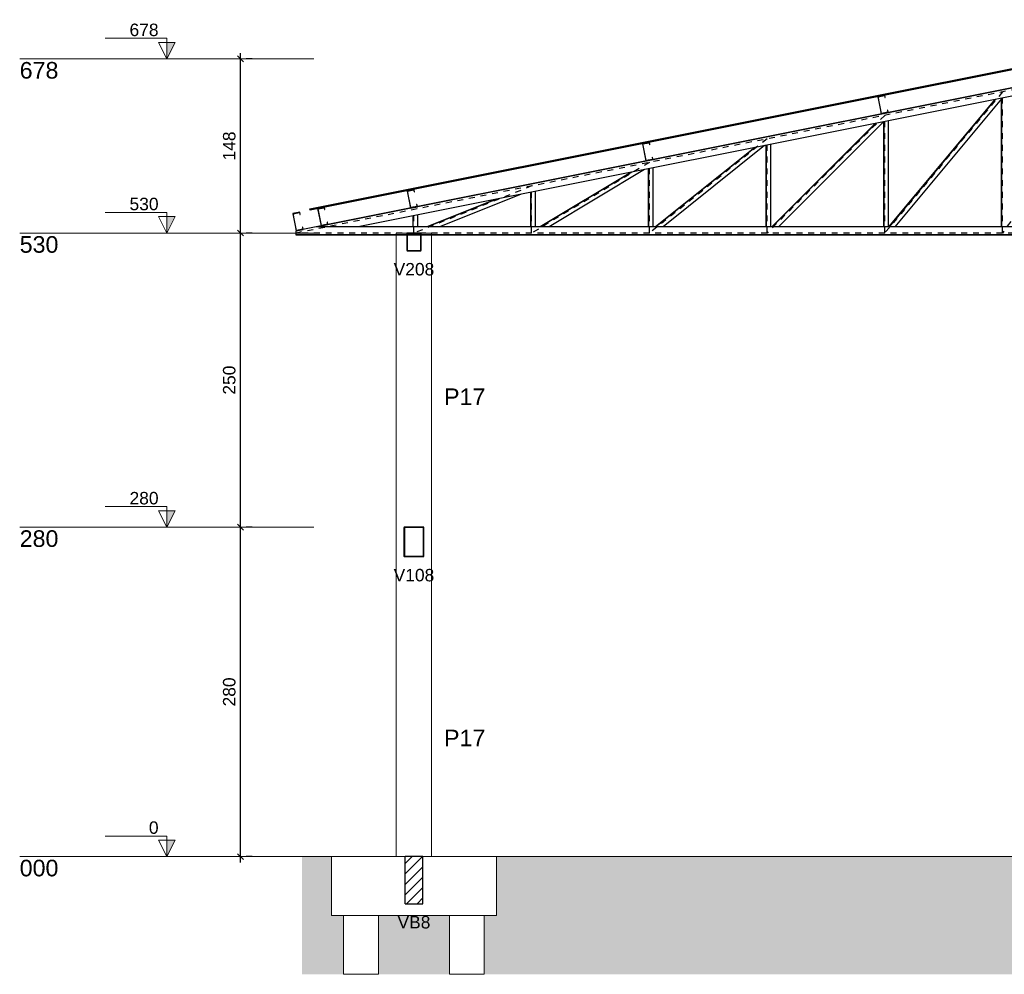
# Model space of a CAD drawing. Header units: millimetres. Extents: x 10789 to 19217, y 2620 to 5346.
# Tile 34 of 49: x 11386 to 11403, y 2841 to 2857. Entities that reach past the tile are written whole.
import ezdxf

# ---------------------------------------------------------------- set-up
doc = ezdxf.new("R2010")
doc.units = ezdxf.units.MM
doc.linetypes.add('DOT2', pattern=[3.175, 0, -3.175])
for name, color, linetype, lineweight in [('FO-Cotas', 4, 'Continuous', 5), ('FO-Elementos cortados', 4, 'Continuous', 30), ('FO-Elementos em vista', 7, 'Continuous', 5), ('FO-Hachuras', 1, 'Continuous', 20), ('FO-Indicações', 7, 'Continuous', 5), ('FO-Níveis', 7, 'Continuous', 5), ('FO-Textos das vigas', 7, 'Continuous', 5), ('FO-Textos dos pilares', 7, 'Continuous', 5)]:
    doc.layers.add(name, color=color, linetype=linetype, lineweight=lineweight)
for name, color, linetype in [('TELHA', 251, 'Continuous'), ('TERRENO', 26, 'Continuous'), ('TERÇA', 5, 'Continuous'), ('TRELIÇA', 1, 'Continuous'), ('TRELIÇA EIXO', 89, 'DOT2')]:
    doc.layers.add(name, color=color, linetype=linetype)
doc.styles.add('Arial', font='arial.ttf')
doc.styles.get("Standard").update_dxf_attribs({"font": 'arial.ttf'})
doc.dimstyles.new('UM_50.000000', dxfattribs={"dimtxt": 0.18, "dimasz": 0.2, "dimexe": 0.2, "dimexo": 0.5, "dimgap": 0, "dimtad": 1, "dimtih": 1, "dimtoh": 1, "dimlfac": 50, "dimzin": 0, "dimdsep": 46, "dimtxsty": 'Standard', "dimcen": 0.09, "dimdle": 0.2, "dimclrd": 256, "dimclre": 256, "dimclrt": 7, "dimazin": 0, "dimtfac": 1, "dimtofl": 0, "dimtmove": 0, "dimatfit": 3, "dimfxl": 1, "dimtolj": 1, "dimtzin": 0, "dimarcsym": 0})
pattern_1 = [(45, (11390.6235, 2842.98006), (-0.0883883, 0.0883883), [])]

# ---------------------------------------------------------------- blocks, each defined once
blk = doc.blocks.new('_Oblique')
at = {"color": 0, "linetype": 'ByBlock', "lineweight": -2}
blk.add_line((-0.5, -0.5), (0.5, 0.5), dxfattribs=at)
blk = doc.blocks.new('*D134')
at = {"layer": 'Defpoints', "color": 0, "linetype": 'Continuous', "transparency": 16777216}
for p in [(11389.688, 2848.58), (11389.688, 2848.58), (11389.688, 2842.98)]:
    blk.add_point(p, dxfattribs=at)
at = {"layer": 'FO-Cotas', "linetype": 'Continuous', "lineweight": -2, "transparency": 16777216}
for p, q in [((11389.688, 2842.88), (11389.688, 2848.68)), ((11389.888, 2848.58), (11389.788, 2848.58)), ((11389.888, 2842.98), (11389.788, 2842.98))]:
    blk.add_line(p, q, dxfattribs=at)
at = {"layer": 'FO-Cotas', "linetype": 'Continuous', "lineweight": -2, "transparency": 16777216, "xscale": 0.1, "yscale": 0.1, "zscale": 0.1}
for p, rotation in [((11389.688, 2848.58), 90), ((11389.688, 2842.98), 270)]:
    blk.add_blockref('_Oblique', p, dxfattribs=dict(at, rotation=rotation))
at = {"layer": 'FO-Cotas', "color": 7, "linetype": 'Continuous', "transparency": 16777216, "insert": (11389.499, 2845.78), "char_height": 0.2118, "attachment_point": 5, "rotation": 90, "style": 'Arial'}
blk.add_mtext('\\A1;280', dxfattribs=at)
blk = doc.blocks.new('*D132')
at = {"layer": 'Defpoints', "color": 0, "linetype": 'Continuous', "transparency": 16777216}
for p in [(11389.688, 2853.58), (11389.688, 2853.58), (11389.688, 2848.58)]:
    blk.add_point(p, dxfattribs=at)
at = {"layer": 'FO-Cotas', "linetype": 'Continuous', "lineweight": -2, "transparency": 16777216}
for p, q in [((11389.688, 2848.48), (11389.688, 2853.68)), ((11389.888, 2853.58), (11389.788, 2853.58)), ((11389.888, 2848.58), (11389.788, 2848.58))]:
    blk.add_line(p, q, dxfattribs=at)
at = {"layer": 'FO-Cotas', "linetype": 'Continuous', "lineweight": -2, "transparency": 16777216, "xscale": 0.1, "yscale": 0.1, "zscale": 0.1}
for p, rotation in [((11389.688, 2853.58), 90), ((11389.688, 2848.58), 270)]:
    blk.add_blockref('_Oblique', p, dxfattribs=dict(at, rotation=rotation))
at = {"layer": 'FO-Cotas', "color": 7, "linetype": 'Continuous', "transparency": 16777216, "insert": (11389.499, 2851.08), "char_height": 0.2118, "attachment_point": 5, "rotation": 90, "style": 'Arial'}
blk.add_mtext('\\A1;250', dxfattribs=at)
blk = doc.blocks.new('*D133')
at = {"layer": 'Defpoints', "color": 0, "linetype": 'Continuous', "transparency": 16777216}
for p in [(11389.688, 2856.54), (11389.688, 2856.54), (11389.688, 2853.58)]:
    blk.add_point(p, dxfattribs=at)
at = {"layer": 'FO-Cotas', "linetype": 'Continuous', "lineweight": -2, "transparency": 16777216}
for p, q in [((11389.688, 2853.48), (11389.688, 2856.64)), ((11389.888, 2856.54), (11389.788, 2856.54)), ((11389.888, 2853.58), (11389.788, 2853.58))]:
    blk.add_line(p, q, dxfattribs=at)
at = {"layer": 'FO-Cotas', "linetype": 'Continuous', "lineweight": -2, "transparency": 16777216, "xscale": 0.1, "yscale": 0.1, "zscale": 0.1}
for p, rotation in [((11389.688, 2856.54), 90), ((11389.688, 2853.58), 270)]:
    blk.add_blockref('_Oblique', p, dxfattribs=dict(at, rotation=rotation))
at = {"layer": 'FO-Cotas', "color": 7, "linetype": 'Continuous', "transparency": 16777216, "insert": (11389.499, 2855.06), "char_height": 0.2118, "attachment_point": 5, "rotation": 90, "style": 'Arial'}
blk.add_mtext('\\A1;148', dxfattribs=at)

msp = doc.modelspace()

# ---------------------------------------------------------------- hatches: boundary and pattern name
at = {"layer": 'FO-Hachuras', "linetype": 'Continuous'}
h = msp.add_hatch(dxfattribs=at)
h.set_pattern_fill('ANSI31', color=256, style=0)
h.set_pattern_definition(pattern_1)
h.paths.add_polyline_path([(11392.52351, 2853.58006), (11392.52257, 2853.57999), (11392.52165, 2853.57977), (11392.52078, 2853.57941), (11392.51998, 2853.57892), (11392.51926, 2853.57831), (11392.51865, 2853.57759), (11392.51816, 2853.57679), (11392.5178, 2853.57592), (11392.51758, 2853.575), (11392.51751, 2853.57406), (11392.51751, 2853.28606), (11392.51758, 2853.28512), (11392.5178, 2853.28421), (11392.51816, 2853.28334), (11392.51865, 2853.28254), (11392.51926, 2853.28182), (11392.51998, 2853.28121), (11392.52078, 2853.28072), (11392.52165, 2853.28036), (11392.52257, 2853.28014), (11392.52351, 2853.28006), (11392.75151, 2853.28006), (11392.75244, 2853.28014), (11392.75336, 2853.28036), (11392.75423, 2853.28072), (11392.75503, 2853.28121), (11392.75575, 2853.28182), (11392.75636, 2853.28254), (11392.75685, 2853.28334), (11392.75721, 2853.28421), (11392.75743, 2853.28512), (11392.75751, 2853.28606), (11392.75751, 2853.57406), (11392.75743, 2853.575), (11392.75721, 2853.57592), (11392.75685, 2853.57679), (11392.75636, 2853.57759), (11392.75575, 2853.57831), (11392.75503, 2853.57892), (11392.75423, 2853.57941), (11392.75336, 2853.57977), (11392.75244, 2853.57999), (11392.75151, 2853.58006), (11392.52351, 2853.58006), (11392.52951, 2853.57406), (11392.52857, 2853.57399), (11392.52765, 2853.57377), (11392.52678, 2853.57341), (11392.52598, 2853.57292), (11392.52526, 2853.57231), (11392.52465, 2853.57159), (11392.52416, 2853.57079), (11392.5238, 2853.56992), (11392.52358, 2853.569), (11392.52351, 2853.56806), (11392.52351, 2853.29206), (11392.52358, 2853.29112), (11392.5238, 2853.29021), (11392.52416, 2853.28934), (11392.52465, 2853.28854), (11392.52526, 2853.28782), (11392.52598, 2853.28721), (11392.52678, 2853.28672), (11392.52765, 2853.28636), (11392.52857, 2853.28614), (11392.52951, 2853.28606), (11392.74551, 2853.28606), (11392.74644, 2853.28614), (11392.74736, 2853.28636), (11392.74823, 2853.28672), (11392.74903, 2853.28721), (11392.74975, 2853.28782), (11392.75036, 2853.28854), (11392.75085, 2853.28934), (11392.75121, 2853.29021), (11392.75143, 2853.29112), (11392.75151, 2853.29206), (11392.75151, 2853.56806), (11392.75143, 2853.569), (11392.75121, 2853.56992), (11392.75085, 2853.57079), (11392.75036, 2853.57159), (11392.74975, 2853.57231), (11392.74903, 2853.57292), (11392.74823, 2853.57341), (11392.74736, 2853.57377), (11392.74644, 2853.57399), (11392.74551, 2853.57406), (11392.52951, 2853.57406), (11392.52351, 2853.58006)])
h = msp.add_hatch(dxfattribs=at)
h.set_pattern_fill('ANSI31', color=256, style=0)
h.set_pattern_definition(pattern_1)
h.paths.add_polyline_path([(11392.47501, 2848.58006), (11392.47383, 2848.57997), (11392.47269, 2848.5797), (11392.4716, 2848.57925), (11392.4706, 2848.57863), (11392.4697, 2848.57787), (11392.46894, 2848.57697), (11392.46832, 2848.57597), (11392.46787, 2848.57488), (11392.4676, 2848.57374), (11392.46751, 2848.57256), (11392.46751, 2848.08756), (11392.4676, 2848.08639), (11392.46787, 2848.08525), (11392.46832, 2848.08416), (11392.46894, 2848.08315), (11392.4697, 2848.08226), (11392.4706, 2848.0815), (11392.4716, 2848.08088), (11392.47269, 2848.08043), (11392.47383, 2848.08016), (11392.47501, 2848.08006), (11392.80001, 2848.08006), (11392.80118, 2848.08016), (11392.80232, 2848.08043), (11392.80341, 2848.08088), (11392.80441, 2848.0815), (11392.80531, 2848.08226), (11392.80607, 2848.08315), (11392.80669, 2848.08416), (11392.80714, 2848.08525), (11392.80741, 2848.08639), (11392.80751, 2848.08756), (11392.80751, 2848.57256), (11392.80741, 2848.57374), (11392.80714, 2848.57488), (11392.80669, 2848.57597), (11392.80607, 2848.57697), (11392.80531, 2848.57787), (11392.80441, 2848.57863), (11392.80341, 2848.57925), (11392.80232, 2848.5797), (11392.80118, 2848.57997), (11392.80001, 2848.58006), (11392.47501, 2848.58006), (11392.48251, 2848.57256), (11392.48133, 2848.57247), (11392.48019, 2848.5722), (11392.4791, 2848.57175), (11392.4781, 2848.57113), (11392.4772, 2848.57037), (11392.47644, 2848.56947), (11392.47582, 2848.56847), (11392.47537, 2848.56738), (11392.4751, 2848.56624), (11392.47501, 2848.56506), (11392.47501, 2848.09506), (11392.4751, 2848.09389), (11392.47537, 2848.09275), (11392.47582, 2848.09166), (11392.47644, 2848.09065), (11392.4772, 2848.08976), (11392.4781, 2848.089), (11392.4791, 2848.08838), (11392.48019, 2848.08793), (11392.48133, 2848.08766), (11392.48251, 2848.08756), (11392.79251, 2848.08756), (11392.79368, 2848.08766), (11392.79482, 2848.08793), (11392.79591, 2848.08838), (11392.79691, 2848.089), (11392.79781, 2848.08976), (11392.79857, 2848.09065), (11392.79919, 2848.09166), (11392.79964, 2848.09275), (11392.79991, 2848.09389), (11392.80001, 2848.09506), (11392.80001, 2848.56506), (11392.79991, 2848.56624), (11392.79964, 2848.56738), (11392.79919, 2848.56847), (11392.79857, 2848.56947), (11392.79781, 2848.57037), (11392.79691, 2848.57113), (11392.79591, 2848.57175), (11392.79482, 2848.5722), (11392.79368, 2848.57247), (11392.79251, 2848.57256), (11392.48251, 2848.57256), (11392.47501, 2848.58006)])
h = msp.add_hatch(dxfattribs=at)
h.set_pattern_fill('ANSI31', color=256, style=0)
h.set_pattern_definition([(45, (11390.8375, 2842.98006), (-0.088388, 0.088388), [])])
h.paths.add_polyline_path([(11392.48751, 2842.18006), (11392.78751, 2842.18006), (11392.78751, 2842.98006), (11392.48751, 2842.98006), (11392.48751, 2842.18006)])
at = {"layer": 'FO-Indicações', "linetype": 'Continuous'}
for points in [[(11388.43751, 2856.54006), (11388.43751, 2856.82006), (11388.57751, 2856.82006), (11388.43751, 2856.54006)], [(11388.43751, 2853.58006), (11388.43751, 2853.86006), (11388.57751, 2853.86006), (11388.43751, 2853.58006)], [(11388.43751, 2848.58006), (11388.43751, 2848.86006), (11388.57751, 2848.86006), (11388.43751, 2848.58006)], [(11388.43751, 2842.98006), (11388.43751, 2843.26006), (11388.57751, 2843.26006), (11388.43751, 2842.98006)]]:
    msp.add_hatch(color=256, dxfattribs=at).paths.add_polyline_path(points)
at = {"layer": 'TELHA'}
h = msp.add_hatch(color=256, dxfattribs=at)
h.dxf.hatch_style = 1
h.paths.add_polyline_path([(11405.24143, 2856.8433), (11405.23751, 2856.86291), (11390.86892, 2853.98919), (11390.87284, 2853.96958)])
at = {"layer": 'TERRENO'}
h = msp.add_hatch(dxfattribs=at)
h.set_pattern_fill('EARTH', color=256, scale=0.1, angle=45)
h.paths.add_polyline_path([(11391.44206, 2841.98006), (11391.23751, 2841.98006), (11391.23751, 2842.98006), (11390.73751, 2842.98006), (11390.73751, 2840.98006), (11391.44206, 2840.98006)])
h.paths.add_polyline_path([(11393.24206, 2841.98006), (11392.03295, 2841.98006), (11392.03295, 2840.98006), (11393.24206, 2840.98006)])
h.paths.add_polyline_path([(11417.04206, 2841.98006), (11416.83751, 2841.98006), (11416.83751, 2842.98006), (11394.03751, 2842.98006), (11394.03751, 2841.98006), (11393.83295, 2841.98006), (11393.83295, 2840.98006), (11417.04206, 2840.98006)])
h.paths.add_polyline_path([(11418.84206, 2841.98006), (11417.63295, 2841.98006), (11417.63295, 2840.98006), (11418.84206, 2840.98006)])
h.paths.add_polyline_path([(11422.54206, 2842.08006), (11422.33751, 2842.08006), (11422.33751, 2842.98006), (11419.63751, 2842.98006), (11419.63751, 2841.98006), (11419.43295, 2841.98006), (11419.43295, 2840.98006), (11422.54206, 2840.98006)])
h.paths.add_polyline_path([(11430.54206, 2842.08006), (11430.33751, 2842.08006), (11430.33751, 2842.98006), (11423.33751, 2842.98006), (11423.33751, 2842.08006), (11423.13295, 2842.08006), (11423.13295, 2840.98006), (11430.54206, 2840.98006)])
h.paths.add_polyline_path([(11438.54206, 2842.08006), (11438.33751, 2842.08006), (11438.33751, 2842.98006), (11431.33751, 2842.98006), (11431.33751, 2842.08006), (11431.13295, 2842.08006), (11431.13295, 2840.98006), (11438.54206, 2840.98006)])
h.paths.add_polyline_path([(11439.83751, 2842.98006), (11439.63309, 2842.98006), (11439.33751, 2842.98006), (11439.33751, 2842.08006), (11439.13295, 2842.08006), (11439.13295, 2840.98006), (11439.83751, 2840.98006)])
h.paths.add_polyline_path([(11392.31078, 2841.64442), (11392.97594, 2841.64442), (11392.97594, 2842.08088), (11392.31078, 2842.08088)], flags=9)
h.paths.add_polyline_path([(11417.91143, 2841.64081), (11418.57659, 2841.64081), (11418.57659, 2842.07727), (11417.91143, 2842.07727)], flags=9)

# ---------------------------------------------------------------- linework, layer by layer
at = {"layer": 'FO-Elementos cortados'}
for p, q in [((11392.51758, 2853.575), (11392.51751, 2853.57406)), ((11392.51751, 2853.57406), (11392.51751, 2853.28606)), ((11392.5178, 2853.57592), (11392.51758, 2853.575)), ((11392.51816, 2853.57679), (11392.5178, 2853.57592)), ((11392.51865, 2853.57759), (11392.51816, 2853.57679)), ((11392.51926, 2853.57831), (11392.51865, 2853.57759)), ((11392.51998, 2853.57892), (11392.51926, 2853.57831)), ((11392.52078, 2853.57941), (11392.51998, 2853.57892)), ((11392.52165, 2853.57977), (11392.52078, 2853.57941)), ((11392.52257, 2853.57999), (11392.52165, 2853.57977)), ((11392.52351, 2853.58006), (11392.52257, 2853.57999)), ((11392.75151, 2853.58006), (11392.52351, 2853.58006)), ((11392.52358, 2853.569), (11392.52351, 2853.56806)), ((11392.52351, 2853.56806), (11392.52351, 2853.29206)), ((11392.5238, 2853.56992), (11392.52358, 2853.569)), ((11392.52416, 2853.57079), (11392.5238, 2853.56992)), ((11392.52465, 2853.57159), (11392.52416, 2853.57079)), ((11392.52526, 2853.57231), (11392.52465, 2853.57159)), ((11392.52598, 2853.57292), (11392.52526, 2853.57231)), ((11392.52678, 2853.57341), (11392.52598, 2853.57292)), ((11392.52765, 2853.57377), (11392.52678, 2853.57341)), ((11392.52857, 2853.57399), (11392.52765, 2853.57377)), ((11392.52951, 2853.57406), (11392.52857, 2853.57399)), ((11392.74551, 2853.57406), (11392.52951, 2853.57406)), ((11392.74644, 2853.57399), (11392.74551, 2853.57406)), ((11392.74736, 2853.57377), (11392.74644, 2853.57399)), ((11392.74823, 2853.57341), (11392.74736, 2853.57377)), ((11392.74903, 2853.57292), (11392.74823, 2853.57341)), ((11392.74975, 2853.57231), (11392.74903, 2853.57292)), ((11392.75036, 2853.57159), (11392.74975, 2853.57231)), ((11392.75085, 2853.57079), (11392.75036, 2853.57159)), ((11392.75121, 2853.56992), (11392.75085, 2853.57079)), ((11392.75143, 2853.569), (11392.75121, 2853.56992)), ((11392.75151, 2853.56806), (11392.75143, 2853.569)), ((11392.75244, 2853.57999), (11392.75151, 2853.58006)), ((11392.75151, 2853.29206), (11392.75151, 2853.56806)), ((11392.75336, 2853.57977), (11392.75244, 2853.57999)), ((11392.75423, 2853.57941), (11392.75336, 2853.57977)), ((11392.75503, 2853.57892), (11392.75423, 2853.57941)), ((11392.75575, 2853.57831), (11392.75503, 2853.57892)), ((11392.75636, 2853.57759), (11392.75575, 2853.57831)), ((11392.75685, 2853.57679), (11392.75636, 2853.57759)), ((11392.75721, 2853.57592), (11392.75685, 2853.57679)), ((11392.75743, 2853.575), (11392.75721, 2853.57592)), ((11392.75751, 2853.57406), (11392.75743, 2853.575)), ((11392.75751, 2853.28606), (11392.75751, 2853.57406)), ((11392.51751, 2853.28606), (11392.51758, 2853.28512)), ((11392.51758, 2853.28512), (11392.5178, 2853.28421)), ((11392.5178, 2853.28421), (11392.51816, 2853.28334)), ((11392.51816, 2853.28334), (11392.51865, 2853.28254)), ((11392.51865, 2853.28254), (11392.51926, 2853.28182)), ((11392.51926, 2853.28182), (11392.51998, 2853.28121)), ((11392.51998, 2853.28121), (11392.52078, 2853.28072)), ((11392.52078, 2853.28072), (11392.52165, 2853.28036)), ((11392.52165, 2853.28036), (11392.52257, 2853.28014)), ((11392.52257, 2853.28014), (11392.52351, 2853.28006)), ((11392.52351, 2853.29206), (11392.52358, 2853.29112)), ((11392.52351, 2853.28006), (11392.75151, 2853.28006)), ((11392.52358, 2853.29112), (11392.5238, 2853.29021)), ((11392.5238, 2853.29021), (11392.52416, 2853.28934)), ((11392.52416, 2853.28934), (11392.52465, 2853.28854)), ((11392.52465, 2853.28854), (11392.52526, 2853.28782)), ((11392.52526, 2853.28782), (11392.52598, 2853.28721)), ((11392.52598, 2853.28721), (11392.52678, 2853.28672)), ((11392.52678, 2853.28672), (11392.52765, 2853.28636)), ((11392.52765, 2853.28636), (11392.52857, 2853.28614)), ((11392.52857, 2853.28614), (11392.52951, 2853.28606)), ((11392.52951, 2853.28606), (11392.74551, 2853.28606)), ((11392.74551, 2853.28606), (11392.74644, 2853.28614)), ((11392.74644, 2853.28614), (11392.74736, 2853.28636)), ((11392.74736, 2853.28636), (11392.74823, 2853.28672)), ((11392.74823, 2853.28672), (11392.74903, 2853.28721)), ((11392.74903, 2853.28721), (11392.74975, 2853.28782)), ((11392.74975, 2853.28782), (11392.75036, 2853.28854)), ((11392.75036, 2853.28854), (11392.75085, 2853.28934)), ((11392.75085, 2853.28934), (11392.75121, 2853.29021)), ((11392.75121, 2853.29021), (11392.75143, 2853.29112)), ((11392.75143, 2853.29112), (11392.75151, 2853.29206)), ((11392.75151, 2853.28006), (11392.75244, 2853.28014)), ((11392.75244, 2853.28014), (11392.75336, 2853.28036)), ((11392.75336, 2853.28036), (11392.75423, 2853.28072)), ((11392.75423, 2853.28072), (11392.75503, 2853.28121)), ((11392.75503, 2853.28121), (11392.75575, 2853.28182)), ((11392.75575, 2853.28182), (11392.75636, 2853.28254)), ((11392.75636, 2853.28254), (11392.75685, 2853.28334)), ((11392.75685, 2853.28334), (11392.75721, 2853.28421)), ((11392.75721, 2853.28421), (11392.75743, 2853.28512)), ((11392.75743, 2853.28512), (11392.75751, 2853.28606)), ((11392.4676, 2848.57374), (11392.46751, 2848.57256)), ((11392.46751, 2848.57256), (11392.46751, 2848.08756)), ((11392.46787, 2848.57488), (11392.4676, 2848.57374)), ((11392.46832, 2848.57597), (11392.46787, 2848.57488)), ((11392.46894, 2848.57697), (11392.46832, 2848.57597)), ((11392.4697, 2848.57787), (11392.46894, 2848.57697)), ((11392.4706, 2848.57863), (11392.4697, 2848.57787)), ((11392.4716, 2848.57925), (11392.4706, 2848.57863)), ((11392.47269, 2848.5797), (11392.4716, 2848.57925)), ((11392.47383, 2848.57997), (11392.47269, 2848.5797)), ((11392.47501, 2848.58006), (11392.47383, 2848.57997)), ((11392.80001, 2848.58006), (11392.47501, 2848.58006)), ((11392.4751, 2848.56624), (11392.47501, 2848.56506)), ((11392.47501, 2848.56506), (11392.47501, 2848.09506)), ((11392.47537, 2848.56738), (11392.4751, 2848.56624)), ((11392.47582, 2848.56847), (11392.47537, 2848.56738)), ((11392.47644, 2848.56947), (11392.47582, 2848.56847)), ((11392.4772, 2848.57037), (11392.47644, 2848.56947)), ((11392.4781, 2848.57113), (11392.4772, 2848.57037)), ((11392.4791, 2848.57175), (11392.4781, 2848.57113)), ((11392.48019, 2848.5722), (11392.4791, 2848.57175)), ((11392.48133, 2848.57247), (11392.48019, 2848.5722)), ((11392.48251, 2848.57256), (11392.48133, 2848.57247)), ((11392.79251, 2848.57256), (11392.48251, 2848.57256)), ((11392.79368, 2848.57247), (11392.79251, 2848.57256)), ((11392.79482, 2848.5722), (11392.79368, 2848.57247)), ((11392.79591, 2848.57175), (11392.79482, 2848.5722)), ((11392.79691, 2848.57113), (11392.79591, 2848.57175)), ((11392.79781, 2848.57037), (11392.79691, 2848.57113)), ((11392.79857, 2848.56947), (11392.79781, 2848.57037)), ((11392.79919, 2848.56847), (11392.79857, 2848.56947)), ((11392.79964, 2848.56738), (11392.79919, 2848.56847)), ((11392.79991, 2848.56624), (11392.79964, 2848.56738)), ((11392.80001, 2848.56506), (11392.79991, 2848.56624)), ((11392.80118, 2848.57997), (11392.80001, 2848.58006)), ((11392.80001, 2848.09506), (11392.80001, 2848.56506)), ((11392.80232, 2848.5797), (11392.80118, 2848.57997)), ((11392.80341, 2848.57925), (11392.80232, 2848.5797)), ((11392.80441, 2848.57863), (11392.80341, 2848.57925)), ((11392.80531, 2848.57787), (11392.80441, 2848.57863)), ((11392.80607, 2848.57697), (11392.80531, 2848.57787)), ((11392.80669, 2848.57597), (11392.80607, 2848.57697)), ((11392.80714, 2848.57488), (11392.80669, 2848.57597)), ((11392.80741, 2848.57374), (11392.80714, 2848.57488)), ((11392.80751, 2848.57256), (11392.80741, 2848.57374)), ((11392.80751, 2848.08756), (11392.80751, 2848.57256)), ((11392.46751, 2848.08756), (11392.4676, 2848.08639)), ((11392.47501, 2848.09506), (11392.4751, 2848.09389)), ((11392.4751, 2848.09389), (11392.47537, 2848.09275)), ((11392.47537, 2848.09275), (11392.47582, 2848.09166)), ((11392.47582, 2848.09166), (11392.47644, 2848.09065)), ((11392.47644, 2848.09065), (11392.4772, 2848.08976)), ((11392.4772, 2848.08976), (11392.4781, 2848.089)), ((11392.4781, 2848.089), (11392.4791, 2848.08838)), ((11392.4791, 2848.08838), (11392.48019, 2848.08793)), ((11392.48019, 2848.08793), (11392.48133, 2848.08766)), ((11392.48133, 2848.08766), (11392.48251, 2848.08756)), ((11392.48251, 2848.08756), (11392.79251, 2848.08756)), ((11392.79251, 2848.08756), (11392.79368, 2848.08766)), ((11392.79368, 2848.08766), (11392.79482, 2848.08793)), ((11392.79482, 2848.08793), (11392.79591, 2848.08838)), ((11392.79591, 2848.08838), (11392.79691, 2848.089)), ((11392.79691, 2848.089), (11392.79781, 2848.08976)), ((11392.79781, 2848.08976), (11392.79857, 2848.09065)), ((11392.79857, 2848.09065), (11392.79919, 2848.09166)), ((11392.79919, 2848.09166), (11392.79964, 2848.09275)), ((11392.79964, 2848.09275), (11392.79991, 2848.09389)), ((11392.79991, 2848.09389), (11392.80001, 2848.09506)), ((11392.80741, 2848.08639), (11392.80751, 2848.08756)), ((11392.4676, 2848.08639), (11392.46787, 2848.08525)), ((11392.46787, 2848.08525), (11392.46832, 2848.08416)), ((11392.46832, 2848.08416), (11392.46894, 2848.08315)), ((11392.46894, 2848.08315), (11392.4697, 2848.08226)), ((11392.4697, 2848.08226), (11392.4706, 2848.0815)), ((11392.4706, 2848.0815), (11392.4716, 2848.08088)), ((11392.4716, 2848.08088), (11392.47269, 2848.08043)), ((11392.47269, 2848.08043), (11392.47383, 2848.08016)), ((11392.47383, 2848.08016), (11392.47501, 2848.08006)), ((11392.47501, 2848.08006), (11392.80001, 2848.08006)), ((11392.80001, 2848.08006), (11392.80118, 2848.08016)), ((11392.80118, 2848.08016), (11392.80232, 2848.08043)), ((11392.80232, 2848.08043), (11392.80341, 2848.08088)), ((11392.80341, 2848.08088), (11392.80441, 2848.0815)), ((11392.80441, 2848.0815), (11392.80531, 2848.08226)), ((11392.80531, 2848.08226), (11392.80607, 2848.08315)), ((11392.80607, 2848.08315), (11392.80669, 2848.08416)), ((11392.80669, 2848.08416), (11392.80714, 2848.08525)), ((11392.80714, 2848.08525), (11392.80741, 2848.08639)), ((11392.48751, 2842.18006), (11392.48751, 2842.98006)), ((11392.78751, 2842.98006), (11392.48751, 2842.98006)), ((11392.78751, 2842.18006), (11392.78751, 2842.98006)), ((11392.48751, 2842.18006), (11392.78751, 2842.18006))]:
    msp.add_line(p, q, dxfattribs=at)
at = {"layer": 'FO-Elementos em vista'}
for p, q in [((11392.33751, 2853.58006), (11392.33751, 2848.58006)), ((11392.51751, 2853.58006), (11392.33751, 2853.58006)), ((11392.93751, 2853.58006), (11392.75751, 2853.58006)), ((11392.93751, 2853.57526), (11392.93751, 2853.58006)), ((11392.93751, 2853.51346), (11392.93751, 2853.57526)), ((11392.93751, 2848.58006), (11392.93751, 2853.51346)), ((11392.33751, 2848.58006), (11392.33751, 2847.98006)), ((11392.93751, 2847.98006), (11392.93751, 2848.58006)), ((11392.33751, 2847.98006), (11392.33751, 2847.58006)), ((11392.93751, 2847.58006), (11392.93751, 2847.98006)), ((11392.33751, 2847.58006), (11392.33751, 2842.98006)), ((11392.93751, 2842.98006), (11392.93751, 2847.58006)), ((11391.23751, 2842.98006), (11391.23751, 2841.98006)), ((11392.33751, 2842.98006), (11391.23751, 2842.98006)), ((11392.48751, 2842.98006), (11392.33751, 2842.98006)), ((11392.78751, 2842.98006), (11392.48751, 2842.98006)), ((11392.93751, 2842.98006), (11392.78751, 2842.98006)), ((11394.03751, 2842.98006), (11392.93751, 2842.98006)), ((11394.03751, 2841.98006), (11394.03751, 2842.98006)), ((11391.44206, 2841.98006), (11391.23751, 2841.98006)), ((11391.44206, 2840.98006), (11391.44206, 2841.98006)), ((11392.03295, 2841.98006), (11391.44206, 2841.98006)), ((11392.03295, 2841.98006), (11392.03295, 2840.98006)), ((11393.24206, 2841.98006), (11392.03295, 2841.98006)), ((11393.24206, 2840.98006), (11393.24206, 2841.98006)), ((11393.83295, 2841.98006), (11393.24206, 2841.98006)), ((11393.83295, 2841.98006), (11393.83295, 2840.98006)), ((11394.03751, 2841.98006), (11393.83295, 2841.98006)), ((11392.03295, 2840.98006), (11391.44206, 2840.98006)), ((11393.83295, 2840.98006), (11393.24206, 2840.98006))]:
    msp.add_line(p, q, dxfattribs=at)
at = {"layer": 'FO-Indicações'}
for points in [[(11388.43751, 2856.54006), (11388.29751, 2856.82006), (11388.57751, 2856.82006), (11388.43751, 2856.54006), (11388.43751, 2856.89006), (11387.38751, 2856.89006)], [(11388.43751, 2853.58006), (11388.29751, 2853.86006), (11388.57751, 2853.86006), (11388.43751, 2853.58006), (11388.43751, 2853.93006), (11387.38751, 2853.93006)], [(11388.43751, 2848.58006), (11388.29751, 2848.86006), (11388.57751, 2848.86006), (11388.43751, 2848.58006), (11388.43751, 2848.93006), (11387.38751, 2848.93006)], [(11388.43751, 2842.98006), (11388.29751, 2843.26006), (11388.57751, 2843.26006), (11388.43751, 2842.98006), (11388.43751, 2843.33006), (11387.38751, 2843.33006)]]:
    msp.add_lwpolyline(points, dxfattribs=at)
at = {"layer": 'FO-Níveis', "linetype": 'Continuous'}
for p, q in [((11390.93751, 2856.54006), (11385.93751, 2856.54006)), ((11390.93751, 2853.58006), (11385.93751, 2853.58006)), ((11390.93751, 2848.58006), (11385.93751, 2848.58006))]:
    msp.add_line(p, q, dxfattribs=at)
at = {"layer": 'FO-Níveis'}
msp.add_line((11439.63309, 2842.98006), (11385.93751, 2842.98006), dxfattribs=at)
at = {"layer": 'TELHA'}
msp.add_lwpolyline([(11390.86892, 2853.98919), (11405.23751, 2856.86291), (11405.24143, 2856.8433), (11390.87284, 2853.96958)], close=True, dxfattribs=at)
at = {"layer": 'TERÇA'}
for points in [[(11400.64535, 2855.88329), (11400.63751, 2855.92251), (11400.51984, 2855.89898), (11400.57867, 2855.6048), (11400.69634, 2855.62834), (11400.6885, 2855.66756), (11400.68261, 2855.66639), (11400.68928, 2855.63305), (11400.58338, 2855.61186), (11400.5269, 2855.89427), (11400.6328, 2855.91545), (11400.63947, 2855.88211)], [(11396.64535, 2855.08329), (11396.63751, 2855.12251), (11396.51984, 2855.09898), (11396.57867, 2854.8048), (11396.69634, 2854.82834), (11396.6885, 2854.86756), (11396.68261, 2854.86639), (11396.68928, 2854.83305), (11396.58338, 2854.81186), (11396.5269, 2855.09427), (11396.6328, 2855.11545), (11396.63947, 2855.08211)], [(11392.64535, 2854.28329), (11392.63751, 2854.32251), (11392.51984, 2854.29898), (11392.57867, 2854.0048), (11392.69634, 2854.02834), (11392.6885, 2854.06756), (11392.68261, 2854.06639), (11392.68928, 2854.03305), (11392.58338, 2854.01186), (11392.5269, 2854.29427), (11392.6328, 2854.31545), (11392.63947, 2854.28211)], [(11391.12535, 2853.97929), (11391.11751, 2854.01851), (11390.99984, 2853.99498), (11391.05867, 2853.7008), (11391.17634, 2853.72434), (11391.1685, 2853.76356), (11391.16261, 2853.76239), (11391.16928, 2853.72905), (11391.06338, 2853.70786), (11391.0069, 2853.99027), (11391.1128, 2854.01145), (11391.11947, 2853.97811)], [(11390.70418, 2853.89506), (11390.69634, 2853.93428), (11390.57867, 2853.91075), (11390.63751, 2853.61657), (11390.75517, 2853.64011), (11390.74733, 2853.67933), (11390.74145, 2853.67815), (11390.74811, 2853.64481), (11390.64221, 2853.62363), (11390.58573, 2853.90604), (11390.69163, 2853.92722), (11390.6983, 2853.89388)]]:
    msp.add_lwpolyline(points, close=True, dxfattribs=at)
at = {"layer": 'TRELIÇA', "ltscale": 20}
for p, q in [((11405.43751, 2856.57657), (11390.63751, 2853.61657)), ((11405.43751, 2856.57115), (11391.00309, 2853.68426)), ((11405.43751, 2856.4338), (11391.68982, 2853.68426)), ((11402.50562, 2855.84742), (11400.70299, 2853.68426)), ((11402.51393, 2855.84908), (11400.70992, 2853.68426)), ((11402.62111, 2855.86104), (11400.80713, 2853.68426)), ((11402.62111, 2853.68426), (11402.62111, 2855.87052)), ((11402.62643, 2853.68426), (11402.62643, 2855.87158)), ((11400.61711, 2855.46972), (11398.83165, 2853.68426)), ((11400.62111, 2853.68426), (11400.62111, 2855.47052)), ((11400.62643, 2853.68426), (11400.62643, 2855.47158)), ((11400.70111, 2853.68426), (11400.70111, 2855.48652)), ((11400.47568, 2855.44143), (11398.71851, 2853.68426)), ((11400.48509, 2855.44332), (11398.72604, 2853.68426)), ((11398.4254, 2855.03138), (11396.7415, 2853.68426)), ((11398.43675, 2855.03365), (11396.75002, 2853.68426)), ((11398.59615, 2855.06553), (11396.86956, 2853.68426)), ((11398.62111, 2853.68426), (11398.62111, 2855.07052)), ((11398.62643, 2853.68426), (11398.62643, 2855.07158)), ((11398.70111, 2853.68426), (11398.70111, 2855.08652)), ((11396.33954, 2854.61421), (11394.78964, 2853.68426)), ((11396.55727, 2854.65775), (11394.93479, 2853.68426)), ((11396.62111, 2853.68426), (11396.62111, 2854.67052)), ((11396.62643, 2853.68426), (11396.62643, 2854.67158)), ((11396.70111, 2853.68426), (11396.70111, 2854.68652)), ((11396.32403, 2854.6111), (11394.7793, 2853.68426)), ((11394.70111, 2853.68426), (11394.70111, 2854.28652)), ((11394.01787, 2854.14987), (11392.85385, 2853.68426)), ((11394.04652, 2854.1556), (11392.86817, 2853.68426)), ((11394.44868, 2854.23603), (11393.06925, 2853.68426)), ((11394.62111, 2853.68426), (11394.62111, 2854.27052)), ((11394.62643, 2853.68426), (11394.62643, 2854.27158)), ((11392.62111, 2853.68426), (11392.62111, 2853.87052)), ((11392.62643, 2853.68426), (11392.62643, 2853.87158)), ((11392.70111, 2853.68426), (11392.70111, 2853.88652)), ((11390.63751, 2853.54426), (11390.63751, 2853.61657)), ((11419.89905, 2853.68426), (11390.97596, 2853.68426)), ((11420.23751, 2853.54958), (11390.63751, 2853.54958)), ((11420.23751, 2853.54426), (11390.63751, 2853.54426))]:
    msp.add_line(p, q, dxfattribs=at)
at = {"layer": 'TRELIÇA EIXO', "ltscale": 0.02}
for p, q in [((11405.43751, 2856.54006), (11390.63751, 2853.58006)), ((11404.63751, 2856.38006), (11402.63751, 2853.58006)), ((11402.63751, 2855.98006), (11400.63751, 2853.58006)), ((11402.63751, 2853.58006), (11402.63751, 2855.98006)), ((11400.63751, 2855.58006), (11398.63751, 2853.58006)), ((11400.63751, 2853.58006), (11400.63751, 2855.58006)), ((11398.63751, 2855.18006), (11396.63751, 2853.58006)), ((11398.63751, 2853.58006), (11398.63751, 2855.18006)), ((11396.63751, 2854.78006), (11394.63751, 2853.58006)), ((11396.63751, 2853.58006), (11396.63751, 2854.78006)), ((11394.63751, 2854.38006), (11392.63751, 2853.58006)), ((11394.63751, 2853.58006), (11394.63751, 2854.38006)), ((11392.63751, 2853.58006), (11392.63751, 2853.98006)), ((11420.23751, 2853.58006), (11390.63751, 2853.58006))]:
    msp.add_line(p, q, dxfattribs=at)

# ---------------------------------------------------------------- texts
at = {"layer": 'FO-Indicações', "char_height": 0.2118, "attachment_point": 9, "line_spacing_factor": 0.798, "style": 'Arial'}
for s, insert, width in [('678', (11388.29751, 2856.92506), 0.9888816), ('530', (11388.29751, 2853.96506), 0.9888816), ('280', (11388.29751, 2848.96506), 0.9888816), ('0', (11388.29751, 2843.36506), 0.3296272)]:
    msp.add_mtext(s, dxfattribs=dict(at, insert=insert, width=width))
at = {"layer": 'FO-Indicações', "linetype": 'Continuous', "char_height": 0.2824, "width": 1.3144889, "attachment_point": 7, "line_spacing_factor": 0.798, "style": 'Arial'}
for s, insert in [('678', (11385.93751, 2856.20118)), ('530', (11385.93751, 2853.24118)), ('280', (11385.93751, 2848.24118)), ('000', (11385.93751, 2842.64118))]:
    msp.add_mtext(s, dxfattribs=dict(at, insert=insert))
at = {"layer": 'FO-Textos das vigas', "char_height": 0.2118, "attachment_point": 8, "line_spacing_factor": 0.798, "style": 'Arial'}
for s, insert, width in [('V208', (11392.63751, 2852.85646), 1.3850125), ('V108', (11392.63751, 2847.65646), 1.3850125), ('VB8', (11392.63751, 2841.75646), 1.448033)]:
    msp.add_mtext(s, dxfattribs=dict(at, insert=insert, width=width))
at = {"layer": 'FO-Textos dos pilares', "char_height": 0.2824, "width": 1.4028902, "attachment_point": 7, "line_spacing_factor": 0.798, "style": 'Arial'}
for insert in [(11393.14931, 2850.65646), (11393.14931, 2844.85646)]:
    msp.add_mtext('P17', dxfattribs=dict(at, insert=insert))

# ---------------------------------------------------------------- dimensions: what is measured, and where the dimension line sits
at = {"layer": 'FO-Cotas', "linetype": 'Continuous'}
for base, p1, p2, picture, middle in [((11389.68751, 2856.54006), (11389.68751, 2853.58006), (11389.68751, 2856.54006), '*D133', (11389.49931, 2855.06006)), ((11389.68751, 2853.58006), (11389.68751, 2848.58006), (11389.68751, 2853.58006), '*D132', (11389.49931, 2851.08006)), ((11389.68751, 2848.58006), (11389.68751, 2842.98006), (11389.68751, 2848.58006), '*D134', (11389.49931, 2845.78006))]:
    dim = msp.add_linear_dim(base=base, p1=p1, p2=p2, angle=90, dimstyle='UM_50.000000', override={"dimtxt": 0.2118, "dimasz": 0.1, "dimexe": 0.1, "dimexo": 0.2, "dimtih": 0, "dimtoh": 0, "dimdec": 1, "dimzin": 8, "dimtxsty": 'Arial', "dimblk": 'Oblique', "dimblk1": 'Oblique', "dimblk2": 'Oblique', "dimsah": 1, "dimdle": 0.1, "dimadec": 1, "dimazin": 3, "dimtmove": 2, "dimldrblk": 'Oblique'}, dxfattribs=at)
    dim.commit()
    dim.dimension.update_dxf_attribs({"geometry": picture, "text_midpoint": middle, "dimtype": 160, "text_rotation": 90})

doc.saveas('drawing.dxf')
